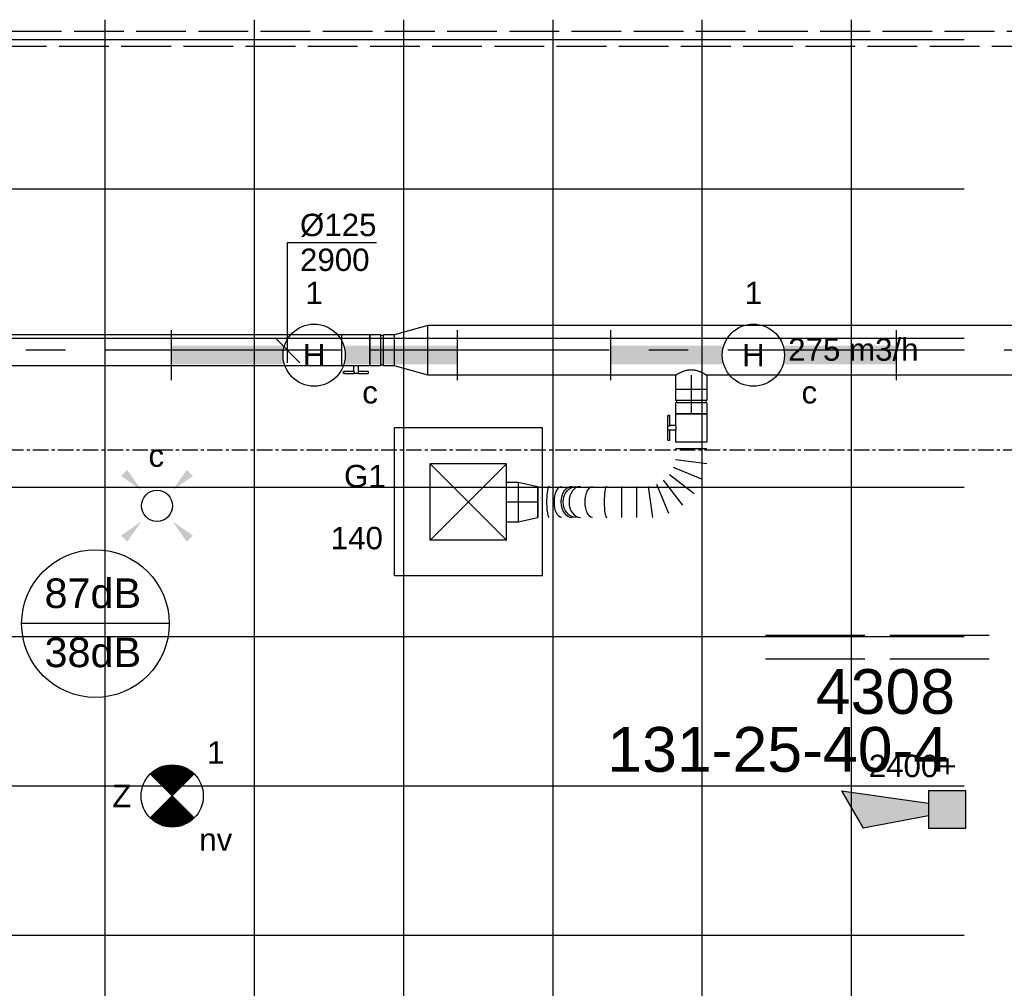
# Model space of a CAD drawing. Extents: x -132501 to 411300, y -42818 to 427495.
# Tile 73 of 256: x 9998 to 13957, y 30990 to 34883. Entities that reach past the tile are written whole.
import ezdxf
from ezdxf.enums import TextEntityAlignment as Align

# ---------------------------------------------------------------- set-up
doc = ezdxf.new("R2010")
doc.units = 0
doc.header["$LTSCALE"] = 50
for name, pattern in [('CENTER', [2, 1.25, -0.25, 0.25, -0.25]), ('CENTER2', [28.575000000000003, 19.05, -3.175, 3.175, -3.175]), ('E_GOOT3', [5, 4, -1]), ('E_GOOT5', [10, 8, -2])]:
    doc.linetypes.add(name, pattern=pattern)
doc.layers.get('0').update_dxf_attribs({"linetype": 'CONTINUOUS'})
for name, color, linetype in [('45 Plafond 2D arcering', 7, 'CONTINUOUS'), ('57LB', 6, 'CONTINUOUS'), ('brandmelddecibels', 3, 'CONTINUOUS'), ('brandmeldserienummers', 1, 'CONTINUOUS'), ('EL6131--_VG', 2, 'CONTINUOUS'), ('EL6131--_WG', 2, 'CONTINUOUS'), ('EL6222--', 3, 'CONTINUOUS'), ('EL6311--', 3, 'CONTINUOUS'), ('EL6350--', 3, 'CONTINUOUS'), ('EL6511--', 3, 'CONTINUOUS'), ('WL524---', 90, 'CONTINUOUS'), ('WL570---_TOEVOER', 3, 'CONTINUOUS'), ('WL570---_TOEVOER_HL', 8, 'CONTINUOUS'), ('WL570---_TOEVOER_RST', 2, 'CONTINUOUS'), ('WL570---_TOEVOER_RST_HL', 1, 'CONTINUOUS'), ('WM570---_TOEVOER', 1, 'CONTINUOUS'), ('WM570---_TOEVOER_PR', 1, 'CONTINUOUS'), ('WM570---_TOEVOER_RST_PR', 1, 'CONTINUOUS')]:
    doc.layers.add(name, color=color, linetype=linetype)
doc.styles.add('BURO-018', font='ARIAL.TTF', dxfattribs={"height": 63})

# ---------------------------------------------------------------- blocks, each defined once
blk = doc.blocks.new('E00028')
at = {"color": 0, "linetype": 'Continuous'}
for p, q in [((1.5, 11), (-1.5, 9.267949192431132)), ((1.5, 11), (0.5, 4)), ((-0.5, 4), (-1.5, 9.267949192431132)), ((-1.5, 4), (-1.5, 1)), ((1.5, 4), (-1.5, 4)), ((1.5, 1), (1.5, 4)), ((-1.5, 1), (1.5, 1))]:
    blk.add_line(p, q, dxfattribs=at)
for points in [[(-1.5, 9.267949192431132), (1.5, 11), (-0.5, 4), (0.5, 4)], [(-1.5, 4), (1.5, 4), (-1.5, 1), (1.5, 1)]]:
    blk.add_solid(points, dxfattribs=at)
at = {"color": 0, "linetype": 'Continuous', "style": 'BURO-018'}
blk.add_attdef('E_TEXT1', text='', height=1.8, dxfattribs=at).set_placement((0, 13.5), align=Align.MIDDLE)
at = {"color": 0, "linetype": 'Continuous', "style": 'BURO-018', "flags": 1}
blk.add_attdef('E_MATCODE', (0, 0), '', height=1.799999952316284, dxfattribs=at)
blk = doc.blocks.new('1115B61149')
at = {"color": 0}
for p, q in [((-11.49, 2), (-11.49, -2)), ((11.49, 2), (11.49, -2))]:
    blk.add_line(p, q, dxfattribs=at)
at = {"color": 0, "linetype": 'Continuous'}
blk.add_circle((0, 0), 2.5, dxfattribs=at)
at = {"color": 0}
for points in [[(-2.5, 0.75), (-11.49, 0.75), (-2.5, -0.75), (-11.49, -0.75)], [(2.5, 0.75), (11.49, 0.75), (2.5, -0.75), (11.49, -0.75)]]:
    blk.add_solid(points, dxfattribs=at)
at = {"color": 0, "linetype": 'Continuous', "style": 'BURO-018'}
for tag, p in [('E_GKAST', (0, 8)), ('E_GROEP', (0, 5)), ('E_SGROEP', (4.5, 5)), ('E_ARMCODE', (0, 0)), ('E_SLET', (4.5, -3))]:
    blk.add_attdef(tag, text='', height=1.8, dxfattribs=at).set_placement(p, align=Align.MIDDLE)
blk = doc.blocks.new('E00018')
at = {"color": 0, "linetype": 'Continuous'}
for p, q in [((-1.767766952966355, -1.767766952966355), (1.767766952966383, 1.767766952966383)), ((1.767766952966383, -1.767766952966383), (-1.767766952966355, 1.767766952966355))]:
    blk.add_line(p, q, dxfattribs=at)
at = {"color": 0, "linetype": 'Continuous', "const_width": 2.5}
for points in [[(-0.8838834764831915, 0.8838834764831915, -0.1989123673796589), (0, 1.25, -0.1989123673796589), (0.8838834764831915, 0.8838834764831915, -1)], [(-0.8838834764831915, -0.8838834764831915, 0.1989123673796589), (0, -1.25, 0.1989123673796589), (0.8838834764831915, -0.8838834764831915, 1)]]:
    blk.add_lwpolyline(points, format="xyb", dxfattribs=at)
blk = doc.blocks.new('1115B3A-NO1')
at = {"color": 0, "linetype": 'Continuous'}
blk.add_circle((0, 0), 2.5, dxfattribs=at)
at = {"color": 0, "zscale": 50}
blk.add_blockref('E00018', (0, 0), dxfattribs=at)
at = {"color": 0, "linetype": 'Continuous', "style": 'BURO-018'}
for tag, p in [('E_GKAST', (0, 8)), ('E_GROEP', (0, 5)), ('E_SGROEP', (4.5, 5)), ('E_ARMCODE', (0, 0)), ('E_SLET', (4.5, -1))]:
    blk.add_attdef(tag, text='', height=1.8, dxfattribs=at).set_placement(p, align=Align.MIDDLE)
blk = doc.blocks.new('E00411')
at = {"color": 0, "linetype": 'Continuous'}
blk.add_circle((0, 0), 1.25, dxfattribs=at)
for points in [[(-2.891705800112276, 2.395768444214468), (-2.395768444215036, 2.891705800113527), (-1.237436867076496, 1.237436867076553)], [(2.395768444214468, 2.891705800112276), (2.891705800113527, 2.395768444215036), (1.237436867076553, 1.237436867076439)], [(-2.395768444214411, -2.891705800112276), (-2.89170580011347, -2.395768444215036), (-1.237436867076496, -1.237436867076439)], [(2.89170580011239, -2.395768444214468), (2.395768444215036, -2.891705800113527), (1.237436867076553, -1.237436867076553)]]:
    blk.add_solid(points, dxfattribs=at)
at = {"color": 0, "linetype": 'Continuous', "style": 'BURO-018'}
for tag, height, p in [('E_SLET1', 1.8, (-2.842e-13, 4.641705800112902)), ('E_GROEP', 1.799999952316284, (0, 0)), ('E_GKAST', 1.799999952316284, (0, 0))]:
    blk.add_attdef(tag, text='', height=height, dxfattribs=at).set_placement(p, align=Align.MIDDLE)
at = {"color": 0, "linetype": 'Continuous', "style": 'BURO-018', "flags": 1}
for tag in ['E_MATCODE', 'E_SGROEP']:
    blk.add_attdef(tag, text='', height=1.799999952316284, dxfattribs=at).set_placement((0, 0), align=Align.MIDDLE)
blk = doc.blocks.new('*U306')
at = {"color": 0, "ltscale": 10}
for p, q in [((0, 99.99999999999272, -2900), (5323.081377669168, 99.99999999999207, -2900)), ((5448.081377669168, 99.99999999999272, -2900), (6443.976290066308, 99.9999999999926, -2900)), ((6443.976290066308, 99.99999999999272, -2900), (6443.976290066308, -100.0000000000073, -2900)), ((0, -100.0000000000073, -2900), (6443.976290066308, -100.0000000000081, -2900))]:
    blk.add_line(p, q, dxfattribs=at)
at = {"layer": 'WL570---_TOEVOER_HL', "linetype": 'CENTER2'}
blk.add_line((0, -7.275957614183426e-12, -2900), (6443.976290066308, -8.06511710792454e-12, -2900), dxfattribs=at)
at = {"layer": 'WM570---_TOEVOER_PR', "color": 1, "style": 'BURO-018'}
blk.add_attdef('POSNR', text='', height=90, dxfattribs=at).set_placement((0, 0), align=Align.MIDDLE)
blk = doc.blocks.new('*U308')
at = {"color": 0, "ltscale": 10}
for p, q in [((0, 62.5, -2900.000000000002), (2.010153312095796e-14, -62.5, -2900.000000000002)), ((26.83003802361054, 62.5, -2900.000000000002), (26.83003802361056, -62.5, -2900.000000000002)), ((70.11663824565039, -62.5, -2900.000000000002), (86.5732004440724, 62.5, -2900.000000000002)), ((150.1564742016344, 45.46291314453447, -2900.000000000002), (101.9082751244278, -71.01854342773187, -2900.000000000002)), ((130.4118769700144, -87.47510562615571, -2900.000000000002), (207.1636778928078, 12.54978874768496, -2900.000000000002)), ((253.7098647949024, -33.99639815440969, -2900.000000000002), (153.6849704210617, -110.7481990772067, -2900.000000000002)), ((170.141532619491, -139.2518009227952, -2900.000000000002), (286.6229891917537, -91.00360184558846, -2900.000000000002)), ((303.6600760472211, -154.5868756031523, -2900.000000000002), (178.6600760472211, -171.0434378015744, -2900.000000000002)), ((303.6600760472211, -217.9101565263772, -2900.000000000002), (178.6600760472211, -217.9101565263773, -2900.000000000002)), ((303.6600760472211, -278.7304695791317, -2900.000000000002), (178.6600760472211, -278.7304695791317, -2900.000000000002)), ((303.5520047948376, -597.3854536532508, -2900.000000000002), (178.5520047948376, -597.3854536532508, -2900.000000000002)), ((303.5520047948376, -616.9000991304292, -2900.000000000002), (178.5520047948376, -616.9000991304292, -2900.000000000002))]:
    blk.add_line(p, q, dxfattribs=at)
for centre, major_axis, ratio, start_param, end_param in [((241.1600760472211, -339.3881866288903, -2900.000000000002), (-62.49999998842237, 0.007458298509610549), 0.1613202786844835, 6.283166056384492, 9.424758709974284), ((241.1203495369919, -445.3456992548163, -2900.000000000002), (-62.49998177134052, 0.04889077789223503), 0.7264268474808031, 6.283006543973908, 9.424599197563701), ((241.0868476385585, -477.9243670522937, -2900.000000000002), (62.49998177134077, -0.04889077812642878), 0.7264268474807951, 3.141771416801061, 6.283364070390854), ((241.0520047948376, -570.8562916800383, -2900.000000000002), (62.49999998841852, -0.007458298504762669), 0.1613202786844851, 3.141611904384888, 6.283204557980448)]:
    blk.add_ellipse(centre, major_axis=major_axis, ratio=ratio, start_param=start_param, end_param=end_param, dxfattribs=at)
at = {"color": 0, "ltscale": 10, "extrusion": (0, 0, -1)}
for centre, major_axis, ratio, start_param, end_param in [((241.146370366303, -396.8144914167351, -2900.000000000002), (62.4999958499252, -0.02421351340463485), 0.4675938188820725, 6.28311575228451, 9.424708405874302), ((241.0640256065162, -520.4895277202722, -2900.000000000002), (-62.49999584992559, 0.02421351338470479), 0.4675938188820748, 3.14166220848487, 6.283254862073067)]:
    blk.add_ellipse(centre, major_axis=major_axis, ratio=ratio, start_param=start_param, end_param=end_param, dxfattribs=at)
at = {"color": 0, "ltscale": 10, "extrusion": (0, 0, -0.9999999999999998)}
blk.add_ellipse((241.102501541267, -462.7018477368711, -2900.000000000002), major_axis=(62.4999669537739, -0.06427112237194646), ratio=0.8189929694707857, start_param=0, end_param=3.141592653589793, dxfattribs=at)
at = {"layer": 'WM570---_TOEVOER_PR', "color": 1, "style": 'BURO-018'}
blk.add_attdef('POSNR', text='', height=90, dxfattribs=at).set_placement((0, 0), align=Align.MIDDLE)
blk = doc.blocks.new('*U309')
at = {"color": 2, "ltscale": 10}
for p, q in [((-56.44999999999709, 62.49999999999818, -2900.000000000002), (56.44999999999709, 62.4999999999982, -2900.000000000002)), ((-56.44999999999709, -62.50000000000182, -2900.000000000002), (-56.44999999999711, 62.49999999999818, -2900.000000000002)), ((56.44999999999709, 62.49999999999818, -2900.000000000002), (56.44999999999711, -62.50000000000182, -2900.000000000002)), ((-56.44999999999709, -62.50000000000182, -2900.000000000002), (-9.408333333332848, -62.50000000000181, -2900.000000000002)), ((-9.408333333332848, -62.50000000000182, -2900.000000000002), (-9.408333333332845, -85.4166666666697, -2900.000000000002)), ((9.408333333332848, -62.50000000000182, -2900.000000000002), (9.408333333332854, -93.75000000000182, -2900.000000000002)), ((9.408333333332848, -62.50000000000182, -2900.000000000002), (56.44999999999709, -62.50000000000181, -2900.000000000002)), ((-49.40796737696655, -85.4166666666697, -2900.000000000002), (-49.40796737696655, -93.75000000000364, -2900.000000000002)), ((-48.36630071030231, -85.4166666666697, -2900.000000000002), (-49.40796737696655, -85.4166666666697, -2900.000000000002)), ((-49.40796737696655, -93.75000000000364, -2900.000000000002), (-48.36630071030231, -93.75000000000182, -2900.000000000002)), ((-7.57692870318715, -85.4166666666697, -2900.000000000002), (-48.36630071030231, -85.4166666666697, -2900.000000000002)), ((-48.36630071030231, -93.75000000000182, -2900.000000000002), (-48.36630071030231, -85.4166666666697, -2900.000000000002)), ((-7.576928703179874, -93.75000000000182, -2900.000000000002), (-48.36630071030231, -93.75000000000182, -2900.000000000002)), ((-7.57692870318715, -85.4166666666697, -2900.000000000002), (-7.576928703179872, -93.75000000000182, -2900.000000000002)), ((9.408333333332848, -93.75000000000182, -2900.000000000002), (-7.576928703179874, -93.75000000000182, -2900.000000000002)), ((49.40796737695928, -85.4166666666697, -2900.000000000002), (9.408333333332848, -85.4166666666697, -2900.000000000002)), ((49.40796737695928, -93.75000000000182, -2900.000000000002), (9.408333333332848, -93.75000000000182, -2900.000000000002)), ((49.40796737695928, -93.75000000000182, -2900.000000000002), (49.40796737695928, -85.4166666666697, -2900.000000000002))]:
    blk.add_line(p, q, dxfattribs=at)
blk.add_spline([(-9.36006221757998, -62.49275180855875, -2900.000000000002), (-9.21574419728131, -62.47129905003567, -2900.000000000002), (-8.976860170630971, -62.43650600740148, -2900.000000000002), (-8.645861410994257, -62.38977627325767, -2900.000000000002), (-8.226144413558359, -62.33299861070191, -2900.000000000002), (-7.722016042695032, -62.26847352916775, -2900.000000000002), (-7.138649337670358, -62.19882296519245, -2900.000000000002), (-6.482030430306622, -62.12688614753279, -2900.000000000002), (-5.758897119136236, -62.05560538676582, -2900.000000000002), (-4.976669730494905, -61.9879061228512, -2900.000000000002), (-4.143374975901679, -61.92657604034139, -2900.000000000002), (-3.267563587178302, -61.87414836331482, -2900.000000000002), (-2.35822257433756, -61.83279451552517, -2900.000000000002), (-1.424683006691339, -61.80423112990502, -2900.000000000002), (-0.4765242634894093, -61.78964589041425, -2900.000000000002), (0.4765242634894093, -61.78964589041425, -2900.000000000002), (1.424683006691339, -61.80423112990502, -2900.000000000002), (2.35822257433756, -61.83279451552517, -2900.000000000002), (3.267563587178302, -61.87414836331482, -2900.000000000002), (4.143374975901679, -61.92657604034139, -2900.000000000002), (4.976669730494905, -61.9879061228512, -2900.000000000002), (5.758897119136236, -62.05560538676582, -2900.000000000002), (6.482030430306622, -62.12688614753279, -2900.000000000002), (7.138649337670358, -62.19882296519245, -2900.000000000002), (7.722016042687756, -62.26847352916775, -2900.000000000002), (8.226144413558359, -62.33299861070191, -2900.000000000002), (8.645861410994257, -62.38977627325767, -2900.000000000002), (8.976860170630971, -62.43650600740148, -2900.000000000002), (9.21574419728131, -62.47129905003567, -2900.000000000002), (9.36006221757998, -62.49275180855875, -2900.000000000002), (9.408333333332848, -62.50000000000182, -2900.000000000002)], degree=3, dxfattribs=at)
at = {"layer": 'WL570---_TOEVOER', "color": 1, "style": 'BURO-018'}
blk.add_attdef('I', text='', height=90, dxfattribs=at).set_placement((0, 0), align=Align.MIDDLE)
at = {"layer": 'WM570---_TOEVOER_PR', "color": 1, "style": 'BURO-018'}
blk.add_attdef('POSNR', text='', height=90, dxfattribs=at).set_placement((0, 0), align=Align.MIDDLE)
blk = doc.blocks.new('*U310')
at = {"color": 0, "ltscale": 10}
for p, q in [((-46.70000000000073, 80, -2750), (0, 80, -2750)), ((0, 80, -2750), (78.20000000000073, 62.5, -2750)), ((0, 80, -2750), (0, -80, -2750)), ((0, 80, -2750), (0, -80, -2750)), ((0, 80, -2750), (0, -80, -2750)), ((78.20000000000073, 62.5, -2750), (78.20000000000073, -62.5, -2750)), ((78.20000000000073, 62.5, -2750), (78.20000000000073, -62.5, -2750)), ((0, -80, -2750), (78.20000000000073, -62.5, -2750)), ((-46.70000000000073, -80, -2750), (0, -80, -2750))]:
    blk.add_line(p, q, dxfattribs=at)
at = {"layer": 'WL570---_TOEVOER_RST_HL', "linetype": 'CENTER2'}
for p, q in [((-46.70000000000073, 0, -2750), (0, 0, -2750)), ((0, 0, -2750), (78.20000000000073, 0, -2750))]:
    blk.add_line(p, q, dxfattribs=at)
blk.add_circle((78.20000000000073, 0, -2750), 0.075, dxfattribs=at)
at = {"layer": 'WM570---_TOEVOER_RST_PR', "color": 1, "style": 'BURO-018'}
blk.add_attdef('POSNR', text='', height=90, dxfattribs=at).set_placement((0, 0), align=Align.MIDDLE)
blk = doc.blocks.new('*U311')
at = {"color": 0, "ltscale": 10}
for p, q in [((-49.30000000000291, 62.5, -2900.000000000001), (-5, 62.50000000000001, -2900.000000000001)), ((-49.30000000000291, 62.5, -2900.000000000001), (-49.30000000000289, -62.5, -2900.000000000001)), ((-5, 62.5, -2900.000000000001), (-4.99999999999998, -62.5, -2900.000000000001)), ((-5, 59.375, -2900.000000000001), (5, 59.375, -2900.000000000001)), ((5, 62.5, -2900.000000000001), (49.30000000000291, 62.50000000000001, -2900.000000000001)), ((5, 62.5, -2900.000000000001), (5.00000000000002, -62.5, -2900.000000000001)), ((49.30000000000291, 62.5, -2900.000000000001), (49.30000000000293, -62.5, -2900.000000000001)), ((-49.30000000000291, -62.5, -2900.000000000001), (-5, -62.49999999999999, -2900.000000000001)), ((-5, -59.375, -2900.000000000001), (5, -59.375, -2900.000000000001)), ((5, -62.5, -2900.000000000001), (49.30000000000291, -62.49999999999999, -2900.000000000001))]:
    blk.add_line(p, q, dxfattribs=at)
at = {"layer": 'WL570---_TOEVOER_HL', "linetype": 'CENTER2'}
blk.add_line((-49.30000000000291, 0, -2900.000000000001), (49.30000000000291, 1.585608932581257e-14, -2900.000000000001), dxfattribs=at)
at = {"layer": 'WM570---_TOEVOER_PR', "color": 1, "style": 'BURO-018'}
blk.add_attdef('POSNR', text='', height=90, dxfattribs=at).set_placement((0, 0), align=Align.MIDDLE)
blk = doc.blocks.new('*U312')
at = {"color": 0, "ltscale": 10}
for p, q in [((0, 62.5, -2900), (57.30000000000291, 62.50000000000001, -2900)), ((57.30000000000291, 62.5, -2900), (57.30000000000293, -62.5, -2900)), ((0, -62.5, -2900), (57.30000000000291, -62.49999999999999, -2900))]:
    blk.add_line(p, q, dxfattribs=at)
blk.add_spline([(-0.200103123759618, -62.17933271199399, -2900), (-0.7945844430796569, -61.22062132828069, -2900), (-1.765949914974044, -59.63370352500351, -2900), (-3.085019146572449, -57.4348632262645, -2900), (-4.710924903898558, -54.64666350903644, -2900), (-6.591191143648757, -51.29771507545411, -2900), (-8.66198831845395, -47.42238266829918, -2900), (-10.8487193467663, -43.0604324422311, -2900), (-13.06715653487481, -38.25662390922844, -2900), (-15.2254155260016, -33.06025064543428, -2900), (-17.22708472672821, -27.52463447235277, -2900), (-18.97577188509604, -21.70657830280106, -2900), (-20.3811155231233, -15.66578326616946, -2900), (-21.36589947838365, -9.464236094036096, -2900), (-21.87336655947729, -3.165573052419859, -2900), (-21.87336655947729, 3.165573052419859, -2900), (-21.36589947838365, 9.464236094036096, -2900), (-20.3811155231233, 15.66578326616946, -2900), (-18.97577188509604, 21.70657830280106, -2900), (-17.22708472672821, 27.52463447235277, -2900), (-15.2254155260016, 33.0602506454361, -2900), (-13.06715653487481, 38.25662390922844, -2900), (-10.8487193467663, 43.0604324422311, -2900), (-8.66198831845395, 47.42238266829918, -2900), (-6.591191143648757, 51.29771507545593, -2900), (-4.710924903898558, 54.64666350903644, -2900), (-3.085019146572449, 57.4348632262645, -2900), (-1.765949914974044, 59.63370352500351, -2900), (-0.7945844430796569, 61.22062132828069, -2900), (-0.200103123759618, 62.17933271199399, -2900), (0, 62.5, -2900)], degree=3, dxfattribs=at)
at = {"layer": 'WL570---_TOEVOER_HL', "linetype": 'CENTER2'}
blk.add_line((0, 0, -2900), (57.30000000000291, 9.214542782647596e-15, -2900), dxfattribs=at)
at = {"layer": 'WM570---_TOEVOER_PR', "color": 1, "style": 'BURO-018'}
blk.add_attdef('POSNR', text='', height=90, dxfattribs=at).set_placement((0, 0), align=Align.MIDDLE)
blk = doc.blocks.new('*U314')
at = {"color": 0, "ltscale": 10}
for p, q in [((1.818989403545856e-12, 62.5, -2900), (1582.041078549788, 62.49999999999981, -2900)), ((1582.041078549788, 62.5, -2900), (1582.041078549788, -62.5, -2900)), ((1.818989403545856e-12, -62.5, -2900), (1582.041078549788, -62.50000000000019, -2900))]:
    blk.add_line(p, q, dxfattribs=at)
at = {"layer": 'WL570---_TOEVOER_HL', "linetype": 'CENTER2'}
blk.add_line((1.818989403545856e-12, 0, -2900), (1582.041078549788, -1.937441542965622e-13, -2900), dxfattribs=at)
at = {"layer": 'WM570---_TOEVOER_PR', "color": 1, "style": 'BURO-018'}
blk.add_attdef('POSNR', text='', height=90, dxfattribs=at).set_placement((0, 0), align=Align.MIDDLE)
blk = doc.blocks.new('*U315')
at = {"layer": 'WM570---_TOEVOER', "color": 0, "ltscale": 10}
for p, q in [((0, 433.641009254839), (357.5716234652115, 433.641009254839)), ((0, -50), (0, 433.641009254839)), ((49.96738563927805, -50.00000000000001), (-49.96738563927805, 50.00000000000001))]:
    blk.add_line(p, q, dxfattribs=at)
at = {"layer": 'WM570---_TOEVOER', "color": 0, "style": 'BURO-018'}
for s, p in [('%%c125', (50, 458.641009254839)), ('2900', (50, 318.641009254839))]:
    blk.add_text(s, height=90, dxfattribs=at).set_placement(p)
blk = doc.blocks.new('*U317')
at = {"color": 2, "ltscale": 10}
for p, q in [((-9.40833333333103, 93.75000000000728, -2900), (-49.40796737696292, 93.75000000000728, -2900)), ((-49.40796737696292, 85.41666666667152, -2900), (-49.40796737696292, 93.75000000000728, -2900)), ((-49.40796737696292, 85.41666666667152, -2900), (-9.40833333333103, 85.41666666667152, -2900)), ((-9.40833333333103, 62.5, -2900), (-9.408333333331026, 93.75, -2900)), ((-9.40833333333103, 93.75, -2900), (7.576928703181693, 93.75, -2900)), ((7.576928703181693, 85.41666666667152, -2900), (7.576928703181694, 93.75, -2900)), ((48.36630071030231, 93.75000000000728, -2900), (7.576928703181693, 93.75000000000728, -2900)), ((7.576928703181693, 85.41666666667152, -2900), (48.36630071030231, 85.41666666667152, -2900)), ((9.408333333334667, 62.5, -2900), (9.40833333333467, 85.41666666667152, -2900)), ((48.36630071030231, 93.75000000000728, -2900), (49.40796737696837, 93.75, -2900)), ((48.36630071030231, 85.41666666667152, -2900), (48.36630071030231, 93.75000000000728, -2900)), ((49.40796737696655, 85.41666666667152, -2900), (48.36630071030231, 85.41666666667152, -2900)), ((49.40796737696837, 93.75, -2900), (49.40796737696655, 85.41666666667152, -2900)), ((-56.44999999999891, 62.5, -2900), (-9.40833333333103, 62.49999999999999, -2900)), ((-56.44999999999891, -62.5, -2900), (-56.44999999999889, 62.5, -2900)), ((9.408333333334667, 62.5, -2900), (56.45000000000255, 62.49999999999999, -2900)), ((56.45000000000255, 62.5, -2900), (56.45000000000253, -62.5, -2900)), ((-56.44999999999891, -62.5, -2900), (56.45000000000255, -62.50000000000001, -2900))]:
    blk.add_line(p, q, dxfattribs=at)
blk.add_spline([(9.36006221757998, 62.49275180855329, -2900), (9.215744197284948, 62.47129905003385, -2900), (8.97686017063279, 62.43650600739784, -2900), (8.645861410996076, 62.38977627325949, -2900), (8.226144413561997, 62.33299861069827, -2900), (7.722016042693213, 62.26847352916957, -2900), (7.138649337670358, 62.19882296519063, -2900), (6.482030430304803, 62.12688614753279, -2900), (5.758897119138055, 62.05560538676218, -2900), (4.976669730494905, 61.98790612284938, -2900), (4.143374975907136, 61.92657604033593, -2900), (3.267563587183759, 61.874148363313, -2900), (2.358222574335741, 61.83279451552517, -2900), (1.424683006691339, 61.80423112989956, -2900), (0.4765242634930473, 61.78964589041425, -2900), (-0.4765242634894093, 61.78964589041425, -2900), (-1.424683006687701, 61.80423112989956, -2900), (-2.358222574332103, 61.83279451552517, -2900), (-3.267563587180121, 61.874148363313, -2900), (-4.143374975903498, 61.92657604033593, -2900), (-4.976669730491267, 61.98790612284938, -2900), (-5.758897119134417, 62.05560538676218, -2900), (-6.482030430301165, 62.12688614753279, -2900), (-7.13864933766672, 62.19882296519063, -2900), (-7.722016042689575, 62.26847352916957, -2900), (-8.226144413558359, 62.33299861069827, -2900), (-8.645861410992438, 62.38977627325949, -2900), (-8.976860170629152, 62.43650600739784, -2900), (-9.21574419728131, 62.47129905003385, -2900), (-9.360062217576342, 62.49275180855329, -2900), (-9.40833333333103, 62.5, -2900)], degree=3, dxfattribs=at)
at = {"layer": 'WL570---_TOEVOER', "color": 1, "style": 'BURO-018'}
blk.add_attdef('I', text='', height=90, dxfattribs=at).set_placement((0, 0), align=Align.MIDDLE)
at = {"layer": 'WM570---_TOEVOER_PR', "color": 1, "style": 'BURO-018'}
blk.add_attdef('POSNR', text='', height=90, dxfattribs=at).set_placement((0, 0), align=Align.MIDDLE)
blk = doc.blocks.new('*U318')
at = {"color": 0, "ltscale": 10}
for p, q in [((-49.29999999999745, 62.5, -2900), (-4.999999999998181, 62.49999999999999, -2900)), ((-49.29999999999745, 62.5, -2900), (-49.29999999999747, -62.5, -2900)), ((-4.999999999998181, 62.5, -2900), (-4.999999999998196, -62.5, -2900)), ((-4.999999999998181, 59.375, -2900), (5.000000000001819, 59.375, -2900)), ((5.000000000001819, 62.5, -2900), (49.30000000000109, 62.49999999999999, -2900)), ((5.000000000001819, 62.5, -2900), (5.000000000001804, -62.5, -2900)), ((49.30000000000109, 62.5, -2900), (49.30000000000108, -62.5, -2900)), ((-49.29999999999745, -62.5, -2900), (-4.999999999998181, -62.50000000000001, -2900)), ((-4.999999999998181, -59.375, -2900), (5.000000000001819, -59.375, -2900)), ((5.000000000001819, -62.5, -2900), (49.30000000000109, -62.50000000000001, -2900))]:
    blk.add_line(p, q, dxfattribs=at)
at = {"layer": 'WL570---_TOEVOER_HL', "linetype": 'CENTER2'}
blk.add_line((-49.29999999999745, 0, -2900), (49.30000000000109, -1.207501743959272e-14, -2900), dxfattribs=at)
at = {"layer": 'WM570---_TOEVOER_PR', "color": 1, "style": 'BURO-018'}
blk.add_attdef('POSNR', text='', height=90, dxfattribs=at).set_placement((0, 0), align=Align.MIDDLE)
blk = doc.blocks.new('*U319')
at = {"color": 0, "ltscale": 10}
for p, q in [((1.818989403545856e-12, 100, -2900), (134.1000000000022, 62.49999999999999, -2900)), ((1.818989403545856e-12, 100, -2900), (1.794496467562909e-12, -100, -2900)), ((134.1000000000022, 62.5, -2900), (134.1000000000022, -62.5, -2900)), ((1.818989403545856e-12, -100, -2900), (134.1000000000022, -62.50000000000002, -2900))]:
    blk.add_line(p, q, dxfattribs=at)
at = {"layer": 'WL570---_TOEVOER_HL', "linetype": 'CENTER2'}
blk.add_line((1.818989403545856e-12, 0, -2900), (134.1000000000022, -1.642251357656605e-14, -2900), dxfattribs=at)
for centre in [(1.818989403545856e-12, 0, -2900), (134.1000000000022, 0, -2900)]:
    blk.add_circle(centre, 0.075, dxfattribs=at)
at = {"layer": 'WM570---_TOEVOER_PR', "color": 1, "style": 'BURO-018'}
blk.add_attdef('POSNR', text='', height=90, dxfattribs=at).set_placement((0, 0), align=Align.MIDDLE)
blk = doc.blocks.new('*U382')
at = {"color": 0, "ltscale": 10}
for p, q in [((297.5, 297.5, -2737.5), (-297.5, 297.5, -2737.5)), ((-297.5, -297.5, -2737.5), (-297.5, 297.5, -2737.5)), ((297.5, 62.5, -2737.5), (297.5, 297.5, -2737.5)), ((153.5, 153.5, -2737.5), (-153.5, 153.5, -2737.5)), ((-153.5, -153.5, -2737.5), (-153.5, 153.5, -2737.5)), ((153.5, -153.5, -2737.5), (-153.5, 153.5, -2737.5)), ((-153.5, -153.5, -2737.5), (153.5, 153.5, -2737.5)), ((153.5, -153.5, -2737.5), (153.5, 153.5, -2737.5)), ((297.5, -297.5, -2737.5), (297.5, -62.5, -2737.5)), ((153.5, -153.5, -2737.5), (-153.5, -153.5, -2737.5)), ((297.5, -297.5, -2737.5), (-297.5, -297.5, -2737.5))]:
    blk.add_line(p, q, dxfattribs=at)
at = {"layer": 'WL570---_TOEVOER_RST_HL', "linetype": 'CENTER2'}
blk.add_circle((0, 0, -2737.5), 0.075, dxfattribs=at)
at = {"layer": 'WL570---_TOEVOER_RST', "color": 1, "style": 'BURO-018'}
for tag in ['MC', 'Q']:
    blk.add_attdef(tag, text='', height=90, dxfattribs=at).set_placement((0, 0), align=Align.MIDDLE)
at = {"layer": 'WM570---_TOEVOER_RST_PR', "color": 1, "style": 'BURO-018'}
blk.add_attdef('POSNR', text='', height=90, dxfattribs=at).set_placement((0, 0), align=Align.MIDDLE)
blk = doc.blocks.new('GAFGHYHY')
at = {"layer": '45 Plafond 2D arcering', "linetype": 'Continuous'}
h = blk.add_hatch(dxfattribs=at)
h.set_pattern_fill('RASTER_600_0002', color=8, style=0, pattern_type=2)
h.set_pattern_definition([(0, (315141.9856012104, 274203.0140904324), (0, 600), []), (90, (315141.9856012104, 274203.0140904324), (-600, 0), [])])
h.paths.add_polyline_path([(311651.3856012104, 277626.7640776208), (311651.3856012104, 274456.7640676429), (312441.3855831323, 274456.7640676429), (312441.3855831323, 273343.1641033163), (312441.3856006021, 272768.7641033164), (313035.8395356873, 272768.7641033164, -0.2270329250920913), (315165.2019800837, 271456.5011000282, -0.02381448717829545), (315303.255726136, 271217.8169364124, -0.01059887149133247), (315462.8578837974, 270859.8052618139), (315462.8578837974, 270841.7641032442), (318632.5856012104, 270841.7641032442), (318632.5856012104, 273343.1641033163), (318632.5856012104, 277626.7640776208), (315148.3855640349, 277626.7640776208)], flags=0)

msp = doc.modelspace()

# ---------------------------------------------------------------- linework, layer by layer
at = {"layer": '57LB', "color": 1, "linetype": 'CENTER'}
msp.add_line((9051.666578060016, 33154.12872202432), (20110.16329623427, 33154.12872202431), dxfattribs=at)
at = {"layer": 'brandmelddecibels'}
msp.add_line((10599.63109996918, 32455.51866100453), (10006.22602518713, 32455.51866100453), dxfattribs=at)
msp.add_circle((10302.92856257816, 32455.51866100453), 296.7025373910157, dxfattribs=at)
at = {"layer": 'EL6131--_VG', "linetype": 'E_GOOT5'}
for p, q in [((12996.32804989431, 32408.7947227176, 3000), (33344.63758337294, 32408.7947227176, 3000)), ((12996.32804989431, 32313.87975764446, 3000), (33344.63758337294, 32313.87975764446, 3000))]:
    msp.add_line(p, q, dxfattribs=at)
at = {"layer": 'EL6131--_WG', "linetype": 'E_GOOT3'}
for p, q in [((39166.79755048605, 34835.86894559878, 3000), (6773.306523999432, 34835.86894559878, 3000)), ((39106.79755048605, 34775.86894559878, 3000), (6773.306523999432, 34775.86894559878, 3000))]:
    msp.add_line(p, q, dxfattribs=at)

# ---------------------------------------------------------------- block references
at = {"layer": 'EL6311--'}
ref = msp.add_blockref('1115B61149', (11182.05055662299, 33534.63190144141), dxfattribs=dict(at, xscale=50, yscale=50, zscale=50))
ref.add_attrib('E_ARMCODE', 'H', dxfattribs={"layer": '0', "color": 1, "linetype": 'Continuous', "height": 90, "style": 'BURO-018'}).set_placement((11182.05055662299, 33534.63190144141), align=Align.MIDDLE)
ref.add_attrib('E_SLET', 'c', dxfattribs={"layer": '0', "color": 1, "linetype": 'Continuous', "height": 90, "style": 'BURO-018'}).set_placement((11407.05055662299, 33384.63190144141), align=Align.MIDDLE)
ref.add_attrib('E_GROEP', '1', dxfattribs={"layer": '0', "color": 1, "linetype": 'Continuous', "height": 90, "style": 'BURO-018'}).set_placement((11182.05055662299, 33784.63190144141), align=Align.MIDDLE)
ref = msp.add_blockref('1115B61149', (12947.88486153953, 33534.63190144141), dxfattribs=dict(at, xscale=50, yscale=50, zscale=50))
ref.add_attrib('E_ARMCODE', 'H', dxfattribs={"layer": '0', "color": 1, "linetype": 'Continuous', "height": 90, "style": 'BURO-018'}).set_placement((12947.88486153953, 33534.63190144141), align=Align.MIDDLE)
ref.add_attrib('E_SLET', 'c', dxfattribs={"layer": '0', "color": 1, "linetype": 'Continuous', "height": 90, "style": 'BURO-018'}).set_placement((13172.88486153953, 33384.63190144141), align=Align.MIDDLE)
ref.add_attrib('E_GROEP', '1', dxfattribs={"layer": '0', "color": 1, "linetype": 'Continuous', "height": 90, "style": 'BURO-018'}).set_placement((12947.88486153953, 33784.63190144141), align=Align.MIDDLE)
ref = msp.add_blockref('E00411', (10550.4660265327, 32929.0072394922), dxfattribs=dict(at, xscale=50, yscale=50, zscale=50))
ref.add_attrib('E_SLET1', 'c', dxfattribs={"layer": '0', "color": 1, "linetype": 'Continuous', "height": 90, "style": 'BURO-018'}).set_placement((10547.62186900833, 33130.07681286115), align=Align.MIDDLE)
at = {"layer": 'EL6350--'}
ref = msp.add_blockref('1115B3A-NO1', (10611.64895737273, 31762.83103134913), dxfattribs=dict(at, xscale=50, yscale=50, zscale=50))
ref.add_attrib('E_ARMCODE', 'Z', dxfattribs={"layer": '0', "color": 1, "linetype": 'Continuous', "height": 90, "style": 'BURO-018'}).set_placement((10408.87062434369, 31762.83103134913), align=Align.MIDDLE)
ref.add_attrib('E_SLET', 'nv', dxfattribs={"layer": '0', "color": 1, "linetype": 'Continuous', "height": 90, "style": 'BURO-018'}).set_placement((10786.64895737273, 31587.83103134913), align=Align.MIDDLE)
ref.add_attrib('E_GROEP', '1', dxfattribs={"layer": '0', "color": 1, "linetype": 'Continuous', "height": 90, "style": 'BURO-018'}).set_placement((10786.64895737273, 31937.83103134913), align=Align.MIDDLE)
at = {"layer": 'EL6511--', "xscale": 50.00000000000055, "yscale": 50.00000000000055, "zscale": 50.00000000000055, "rotation": 90.02720718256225}
msp.add_blockref('E00028', (13852.06508978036, 31708.45145617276), dxfattribs=at)
at = {"layer": 'WL524---'}
msp.add_blockref('GAFGHYHY', (-304837.0444749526, -242743.8149120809), dxfattribs=at)
at = {"layer": 'WL570---_TOEVOER'}
for name, p, rotation in [('*U319', (11639.27157595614, 33554.3651046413, 2900), 180), ('*U306', (18083.24786602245, 33554.3651046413, 2900), 180), ('*U314', (11293.67157595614, 33554.3651046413, 2900), 180), ('*U317', (11350.12157595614, 33554.3651046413, 2900), 180), ('*U318', (11455.87157595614, 33554.3651046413, 2900), 180), ('*U312', (12697.66648835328, 33454.3651046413, 2900), 270), ('*U311', (12697.66648835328, 33347.76510464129, 2900.000000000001), 270), ('*U309', (12697.66648835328, 33242.01510464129, 2900.000000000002), 270), ('*U308', (12697.66648835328, 33185.5651046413, 2900.000000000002), 270)]:
    msp.add_blockref(name, p, dxfattribs=dict(at, rotation=rotation))
at = {"layer": 'WL570---_TOEVOER_RST'}
ref = msp.add_blockref('*U382', (11802.36638922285, 32944.51309984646, 2737.5), dxfattribs=at)
ref.add_attrib('Q', '140', dxfattribs={"color": 1, "height": 90, "style": 'BURO-018'}).set_placement((11353.76534483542, 32799.4933663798), align=Align.MIDDLE)
ref.add_attrib('MC', 'G1', dxfattribs={"color": 1, "height": 90, "style": 'BURO-018'}).set_placement((11386.16548574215, 33048.53504217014), align=Align.MIDDLE)
msp.add_blockref('*U310', (12002.56638922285, 32944.51309984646, 2750), dxfattribs=at)
at = {"layer": 'WM570---_TOEVOER'}
msp.add_blockref('*U315', (11075.2409782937, 33554.3651046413, 2900), dxfattribs=at)

# ---------------------------------------------------------------- texts
at = {"layer": 'brandmelddecibels', "color": 2, "style": 'BURO-018'}
for s, p in [('87dB', (10292.52224472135, 32518.21871120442)), ('38dB', (10292.52224472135, 32280.58862403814))]:
    msp.add_text(s, height=119.07, dxfattribs=at).set_placement(p, align=Align.CENTER)
at = {"layer": 'brandmeldserienummers', "color": 1, "style": 'BURO-018'}
for s, p in [('4308', (13199.00940902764, 32092.74615264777)), ('131-25-40-4', (12360.87257844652, 31860.23054215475))]:
    msp.add_text(s, height=180, dxfattribs=at).set_placement(p)
at = {"layer": 'EL6222--', "color": 1, "style": 'BURO-018'}
msp.add_text('2400+', height=90, dxfattribs=at).set_placement((13411.46410080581, 31838.49040203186))
at = {"layer": 'WM570---_TOEVOER', "style": 'BURO-018'}
msp.add_text('275 m3/h', height=90, dxfattribs=at).set_placement((13087.71987178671, 33512.31995250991))

doc.saveas('drawing.dxf')
